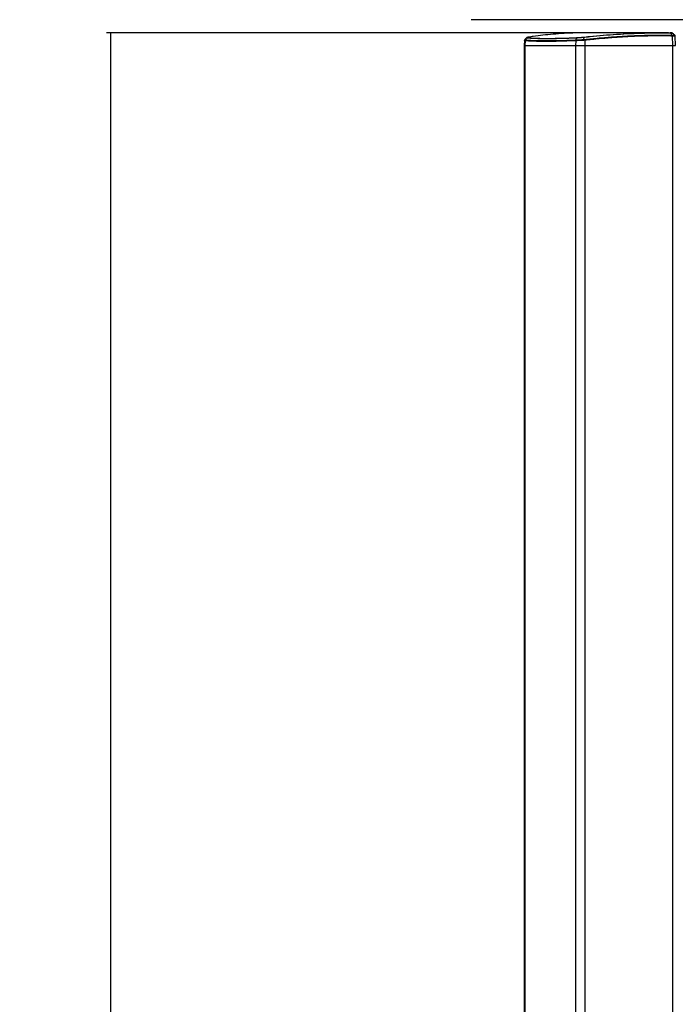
# Paper-space layout 'Surface Plate' of a CAD drawing. Header units: millimetres. Extents: x 2658 to 18042, y 1128 to 16227.
# Tile 3 of 64: x 2658 to 3725, y 5669 to 7271. Entities that reach past the tile are written whole.
import ezdxf

# ---------------------------------------------------------------- set-up
doc = ezdxf.new("R2010")
doc.units = ezdxf.units.MM
doc.layers.add('COMPONENT_GEOMETRY', color=7, linetype='Continuous')
doc.styles.add('SLDTEXTSTYLE1', font='TXT', dxfattribs={"width": 0.75})
doc.dimstyles.new('SLDDIMSTYLE0', dxfattribs={"dimtxt": 100, "dimasz": 6.604, "dimexe": 0, "dimexo": 0.0625, "dimgap": 25, "dimtad": 0, "dimtih": 1, "dimtoh": 1, "dimdec": 0, "dimlfac": 0.5, "dimrnd": 1e-09, "dimzin": 12, "dimdsep": 46, "dimtxsty": 'SLDTEXTSTYLE1', "dimsah": 1, "dimcen": 0.09, "dimadec": 0, "dimazin": 3, "dimtfac": 1, "dimtdec": 0, "dimtofl": 0, "dimtmove": 0, "dimatfit": 3, "dimfxl": 1, "dimfrac": 2, "dimtolj": 1, "dimtzin": 12, "dimarcsym": 0})

# ---------------------------------------------------------------- blocks, each defined once
blk = doc.blocks.new('_D_10')
at = {"layer": 'COMPONENT_GEOMETRY', "color": 7, "ltscale": 2}
for p, q in [((3713.9, 7249.5), (2799.4, 7249.5)), ((2805.7, 7249.5), (2805.7, 4421.1)), ((2805.7, 1434), (2805.7, 4262.4)), ((3246.2, 1434), (2799.4, 1434))]:
    blk.add_line(p, q, dxfattribs=at)
for points in [[(2805.7, 7249.5), (2804.7, 7242.9), (2806.7, 7242.9)], [(2805.7, 1434), (2806.7, 1440.6), (2804.7, 1440.6)]]:
    blk.add_solid(points, dxfattribs=at)
at = {"layer": 'COMPONENT_GEOMETRY', "color": 7, "ltscale": 2, "insert": (2657.9, 4391.3), "char_height": 100, "attachment_point": 1, "style": 'SLDTEXTSTYLE1'}
blk.add_mtext('2908', dxfattribs=at)

psp = doc.layouts.new('Surface Plate')

# ---------------------------------------------------------------- linework, layer by layer
at = {"color": 7, "linetype": 'Continuous', "lineweight": 25, "ltscale": 2}
for p, q in [((3697.01, 7249.71), (3584.03, 7249.71)), ((3719.56, 7245.81), (3719.56, 7245.81)), ((3719.94, 7244.44), (3720.13, 7229.05)), ((3719.94, 7244.44), (3719.94, 7244.44)), ((3724.96, 7229.05), (3724.69, 7244.31)), ((3479.29, 7237.03), (3479.15, 7229.05)), ((3479.15, 7229.05), (3479.15, 1481.05)), ((3479.15, 7229.05), (3480.23, 7229.05)), ((3480.35, 7236.81), (3480.23, 7229.05)), ((3480.23, 7229.05), (3562.66, 7229.05)), ((3480.36, 7236.81), (3480.35, 7236.81)), ((3480.85, 7238.11), (3480.85, 7238.11)), ((3480.85, 7238.11), (3480.85, 7238.11)), ((3562.71, 7236.81), (3562.66, 7229.05)), ((3562.66, 7229.05), (3577.45, 7229.05)), ((3562.71, 7236.81), (3562.7, 7236.81)), ((3562.84, 7238.11), (3562.84, 7238.11)), ((3562.84, 7238.11), (3562.86, 7238.11)), ((3576.94, 7238.88), (3576.94, 7238.89)), ((3577.36, 7237.53), (3577.35, 7237.53)), ((3577.36, 7237.53), (3577.45, 7229.05)), ((3577.45, 7229.05), (3720.13, 7229.05)), ((3720.13, 7229.05), (3724.96, 7229.05))]:
    psp.add_line(p, q, dxfattribs=at)
at = {"color": 8, "linetype": 'Continuous', "lineweight": 25, "ltscale": 2}
for p, q in [((3480.23, 7229.05), (3480.23, 1481.05)), ((3562.66, 7229.05), (3562.66, 1481.05)), ((3577.45, 7229.05), (3577.45, 1481.05)), ((3720.13, 7229.05), (3720.13, 1481.05))]:
    psp.add_line(p, q, dxfattribs=at)
at = {"color": 7, "linetype": 'Continuous', "lineweight": 25, "ltscale": 2, "flags": 128}
for points in [[(3717.46, 7248.9), (3718.66, 7247.13), (3719.56, 7245.81)], [(3483.47, 7241.17), (3482.54, 7240.08), (3481.35, 7238.69), (3480.85, 7238.11)]]:
    psp.add_lwpolyline(points, dxfattribs=at)
at = {"color": 8, "linetype": 'Continuous', "lineweight": 25, "ltscale": 2, "flags": 128}
psp.add_lwpolyline([(3720.98, 7248.76), (3721.05, 7248.77), (3719.92, 7248.84), (3717.46, 7248.9), (3717.46, 7248.9), (3717.46, 7248.9)], dxfattribs=at)
at = {"color": 7, "linetype": 'Continuous', "lineweight": 25, "ltscale": 4}
for centre, radius, start, end in [((3484.89, 7239.98), 1.86, 95.84553, 139.99396), ((3564.58, 7241.06), 0.866, 118.409, 172.78841), ((3717.47, 7244.48), 2.47, 359.02778, 32.51743), ((3482.45, 7236.76), 2.1, 139.90046, 178.64387), ((3567.11, 7236.96), 4.4, 164.90887, 182.04423), ((3574.28, 7237.32), 3.09, 3.95948, 30.44035)]:
    psp.add_arc(centre, radius, start, end, dxfattribs=at)
at = {"color": 7, "linetype": 'Continuous', "lineweight": 25, "ltscale": 2}
for points, knots in [([(3485.65, 7242.54), (3485.51, 7242.51), (3484.74, 7242.4), (3484.03, 7242.21), (3483.3, 7241.98), (3482.9, 7241.65), (3482.76, 7241.53)], [0, 0, 0, 0, 0.122831, 0.6528867, 0.8773629, 1, 1, 1, 1]), ([(3485.88, 7242.56), (3485.3, 7242.46), (3484.21, 7242.26), (3483.78, 7241.99), (3484.38, 7241.88), (3484.7, 7241.82)], [0, 0, 0, 0, 0.3490973, 0.6454564, 1, 1, 1, 1]), ([(3484.7, 7241.82), (3485.9, 7241.7), (3489.05, 7241.39), (3495.53, 7241), (3504.33, 7240.72), (3514.52, 7240.6), (3525.99, 7240.67), (3538.55, 7240.92), (3551.32, 7241.31), (3560.13, 7241.66), (3564.17, 7241.82)], [0, 0, 0, 0, 0.0823547, 0.2162488, 0.3505699, 0.4844612, 0.6183469, 0.7526626, 0.8865511, 1, 1, 1, 1]), ([(3584.03, 7249.69), (3583.5, 7249.69), (3576.27, 7249.77), (3562.91, 7249.47), (3544.03, 7248.73), (3526.24, 7247.49), (3509.41, 7245.83), (3496.15, 7244.15), (3488.45, 7242.96), (3485.88, 7242.56)], [0, 0, 0, 0, 0.0147507, 0.1998943, 0.3840901, 0.5684731, 0.7410265, 0.9137313, 1, 1, 1, 1]), ([(3575.01, 7241.96), (3575.01, 7241.96), (3574.1, 7241.96), (3571.71, 7241.59), (3567.79, 7241.4), (3565.04, 7241.17), (3563.72, 7241.17), (3563.72, 7241.17)], [0, 0, 0, 0, 0.0000057, 0.2979856, 0.6446864, 0.9999895, 1, 1, 1, 1]), ([(3564.17, 7241.82), (3565.37, 7241.88), (3567.75, 7242), (3571.32, 7242.27), (3573.27, 7242.47), (3574.18, 7242.56)], [0, 0, 0, 0, 0.3554814, 0.7022022, 1, 1, 1, 1]), ([(3574.18, 7242.56), (3577.89, 7242.96), (3589.04, 7244.15), (3607.35, 7245.83), (3629.44, 7247.49), (3651.58, 7248.72), (3673.72, 7249.49), (3695.43, 7249.81), (3709.46, 7249.6), (3716.47, 7249.5)], [0, 0, 0, 0, 0.07372118, 0.2211774, 0.36876252, 0.5261676, 0.68373235, 0.8417846, 1, 1, 1, 1]), ([(3575.01, 7241.96), (3574.95, 7242.05), (3574.83, 7242.22), (3574.62, 7242.41), (3574.4, 7242.54), (3574.25, 7242.56), (3574.18, 7242.56)], [0, 0, 0, 0, 0.2499767, 0.4999684, 0.7499915, 1, 1, 1, 1]), ([(3717.46, 7248.9), (3710.44, 7249.01), (3696.4, 7249.21), (3674.67, 7248.9), (3652.5, 7248.13), (3630.34, 7246.89), (3608.23, 7245.23), (3589.89, 7243.55), (3578.73, 7242.36), (3575.01, 7241.96)], [0, 0, 0, 0, 0.1581341, 0.3162683, 0.4737536, 0.6312391, 0.7787593, 0.9262795, 1, 1, 1, 1]), ([(3575.01, 7241.96), (3575.39, 7241.36), (3576.03, 7240.33), (3576.67, 7239.31), (3576.94, 7238.88)], [0, 0, 0, 0, 0.5869435, 1, 1, 1, 1]), ([(3576.94, 7238.89), (3584.92, 7239.71), (3600.86, 7241.36), (3624.19, 7243.24), (3647.06, 7244.67), (3668.93, 7245.59), (3689.84, 7246.03), (3706.51, 7246.05), (3716.29, 7245.87), (3719.56, 7245.81)], [0, 0, 0, 0, 0.1582149, 0.3164296, 0.4740077, 0.6315856, 0.778967, 0.9263484, 1, 1, 1, 1]), ([(3719.94, 7244.44), (3716.68, 7244.5), (3706.9, 7244.68), (3690.24, 7244.66), (3669.33, 7244.22), (3647.47, 7243.31), (3624.6, 7241.88), (3601.27, 7240.01), (3585.33, 7238.36), (3577.36, 7237.53)], [0, 0, 0, 0, 0.0736506, 0.2210303, 0.3684101, 0.5259878, 0.6835656, 0.8417827, 1, 1, 1, 1]), ([(3721.04, 7248.82), (3720.99, 7248.86), (3720.85, 7249.01), (3720.58, 7249.16), (3720.3, 7249.27), (3720.1, 7249.32), (3719.95, 7249.35), (3719.73, 7249.38), (3719.38, 7249.41), (3718.51, 7249.44), (3717.36, 7249.48), (3716.57, 7249.49), (3716.42, 7249.5)], [0, 0, 0, 0, 0.0215161, 0.0663414, 0.1022613, 0.1306691, 0.1624398, 0.2169699, 0.3677795, 0.6428312, 0.9342834, 1, 1, 1, 1]), ([(3716.47, 7249.5), (3716.57, 7249.49), (3716.75, 7249.47), (3717.01, 7249.35), (3717.26, 7249.17), (3717.39, 7248.99), (3717.46, 7248.9)], [0, 0, 0, 0, 0.2500196, 0.5000316, 0.7500092, 1, 1, 1, 1]), ([(3719.94, 7244.44), (3719.94, 7244.57), (3719.93, 7244.82), (3719.85, 7245.18), (3719.73, 7245.52), (3719.61, 7245.71), (3719.56, 7245.81)], [0, 0, 0, 0, 0.249971, 0.5000207, 0.7499955, 1, 1, 1, 1]), ([(3724.15, 7245.64), (3723.64, 7246.16), (3722.63, 7247.21), (3721.61, 7248.25), (3721.1, 7248.78)], [0, 0, 0, 0, 0.4999965, 1, 1, 1, 1]), ([(3724.67, 7244.3), (3724.68, 7244.35), (3724.71, 7244.64), (3724.53, 7245.1), (3724.28, 7245.53), (3724.1, 7245.68), (3724.05, 7245.72)], [0, 0, 0, 0, 0.1016775, 0.5371059, 0.885132, 1, 1, 1, 1]), ([(3479.96, 7238.47), (3479.85, 7238.37), (3479.59, 7238.12), (3479.32, 7237.58), (3479.33, 7237.18), (3479.33, 7237.03)], [0, 0, 0, 0, 0.3039092, 0.7388514, 1, 1, 1, 1]), ([(3482.7, 7241.49), (3482.22, 7240.96), (3481.25, 7239.91), (3480.27, 7238.85), (3479.79, 7238.32)], [0, 0, 0, 0, 0.5000732, 1, 1, 1, 1]), ([(3480.85, 7238.11), (3480.72, 7237.92), (3480.48, 7237.57), (3480.37, 7237.09), (3480.36, 7236.86), (3480.36, 7236.81)], [0, 0, 0, 0, 0.4992319, 0.8966232, 1, 1, 1, 1]), ([(3562.7, 7236.81), (3557.8, 7236.62), (3547.97, 7236.25), (3534.23, 7235.87), (3522.14, 7235.66), (3511.99, 7235.61), (3502.83, 7235.68), (3494.29, 7235.89), (3486.38, 7236.26), (3482.36, 7236.63), (3480.36, 7236.81)], [0, 0, 0, 0, 0.133261, 0.26693941, 0.40019785, 0.51122982, 0.61309845, 0.74193845, 0.87115774, 1, 1, 1, 1]), ([(3480.85, 7238.11), (3482.85, 7237.93), (3486.85, 7237.56), (3494.73, 7237.18), (3503.23, 7236.97), (3512.35, 7236.9), (3522.45, 7236.95), (3534.5, 7237.16), (3548.18, 7237.54), (3557.96, 7237.92), (3562.84, 7238.11)], [0, 0, 0, 0, 0.12884757, 0.25807219, 0.3869173, 0.4887719, 0.59978831, 0.73305121, 0.86673431, 1, 1, 1, 1]), ([(3563.72, 7241.17), (3563.72, 7241.17), (3559.57, 7241.17), (3550.79, 7240.56), (3537.84, 7240.29), (3525.18, 7240), (3513.6, 7239.94), (3503.31, 7240.04), (3494.4, 7240.37), (3487.9, 7240.64), (3484.64, 7241.17), (3483.47, 7241.17), (3483.47, 7241.17)], [0, 0, 0, 0, 0.00000106, 0.113448, 0.24733718, 0.38165267, 0.51553933, 0.64943132, 0.78375213, 0.9176468, 0.99999889, 1, 1, 1, 1]), ([(3562.84, 7238.11), (3562.8, 7237.92), (3562.72, 7237.57), (3562.69, 7237.09), (3562.7, 7236.86), (3562.7, 7236.81)], [0, 0, 0, 0, 0.4992342, 0.8969581, 1, 1, 1, 1]), ([(3577.35, 7237.53), (3577.35, 7237.53), (3576.07, 7237.44), (3573.04, 7237.24), (3567.88, 7236.98), (3564.44, 7236.86), (3562.71, 7236.81)], [0, 0, 0, 0, 0.0018446, 0.3039484, 0.6519792, 1, 1, 1, 1]), ([(3563.72, 7241.17), (3563.69, 7241.05), (3563.46, 7240.25), (3563.16, 7239.23), (3562.9, 7238.32), (3562.84, 7238.11)], [0, 0, 0, 0, 0.1156206, 0.7891362, 1, 1, 1, 1]), ([(3562.86, 7238.11), (3564.52, 7238.17), (3567.83, 7238.29), (3572.84, 7238.58), (3575.64, 7238.79), (3576.94, 7238.88)], [0, 0, 0, 0, 0.3484709, 0.6971502, 1, 1, 1, 1]), ([(3577.35, 7237.53), (3577.32, 7237.78), (3577.28, 7238.06), (3577.18, 7238.36), (3577.1, 7238.58), (3577.01, 7238.75), (3576.94, 7238.88)], [0, 0, 0, 0, 0.4990795, 0.5564709, 0.6591753, 1, 1, 1, 1])]:
    psp.add_open_spline(points, degree=3, knots=knots, dxfattribs=at)
at = {"color": 8, "linetype": 'Continuous', "lineweight": 25, "ltscale": 2}
for points, knots in [([(3719.56, 7245.81), (3719.74, 7245.81), (3721.11, 7245.78), (3723.04, 7245.74), (3724.28, 7245.69), (3724.03, 7245.67), (3724, 7245.67)], [0, 0, 0, 0, 0.0644958, 0.492236, 0.919819, 1, 1, 1, 1]), ([(3724.54, 7244.31), (3724.59, 7244.31), (3724.85, 7244.33), (3723.56, 7244.37), (3721.56, 7244.42), (3720.13, 7244.44), (3719.94, 7244.44)], [0, 0, 0, 0, 0.08942702, 0.5125784, 0.93578975, 1, 1, 1, 1]), ([(3480.35, 7236.81), (3479.83, 7236.85), (3479.16, 7236.91), (3479.4, 7237), (3479.45, 7237.02)], [0, 0, 0, 0, 0.78381575, 1, 1, 1, 1]), ([(3480.04, 7238.38), (3479.95, 7238.35), (3479.66, 7238.23), (3480.36, 7238.16), (3480.85, 7238.11)], [0, 0, 0, 0, 0.3093926, 1, 1, 1, 1]), ([(3483.47, 7241.17), (3483.47, 7241.17), (3483, 7241.17), (3482.43, 7241.31), (3482.74, 7241.43), (3482.81, 7241.46)], [0, 0, 0, 0, 0.0000262, 0.7822672, 1, 1, 1, 1])]:
    psp.add_open_spline(points, degree=3, knots=knots, dxfattribs=at)
at = {"layer": 'COMPONENT_GEOMETRY', "color": 7, "ltscale": 2}
psp.add_line((6218.06, 7271.05), (3392.53, 7271.05), dxfattribs=at)

# ---------------------------------------------------------------- dimensions: what is measured, and where the dimension line sits
dim = psp.add_linear_dim(base=(2805.71, 1434.05), p1=(3716.47, 7249.5), p2=(3248.77, 1434.05), angle=90, dimstyle='SLDDIMSTYLE0', dxfattribs=at)
dim.commit()
dim.dimension.update_dxf_attribs({"geometry": '_D_10', "text_midpoint": (2805.71, 4341.77), "dimtype": 160})

doc.saveas('drawing.dxf')
